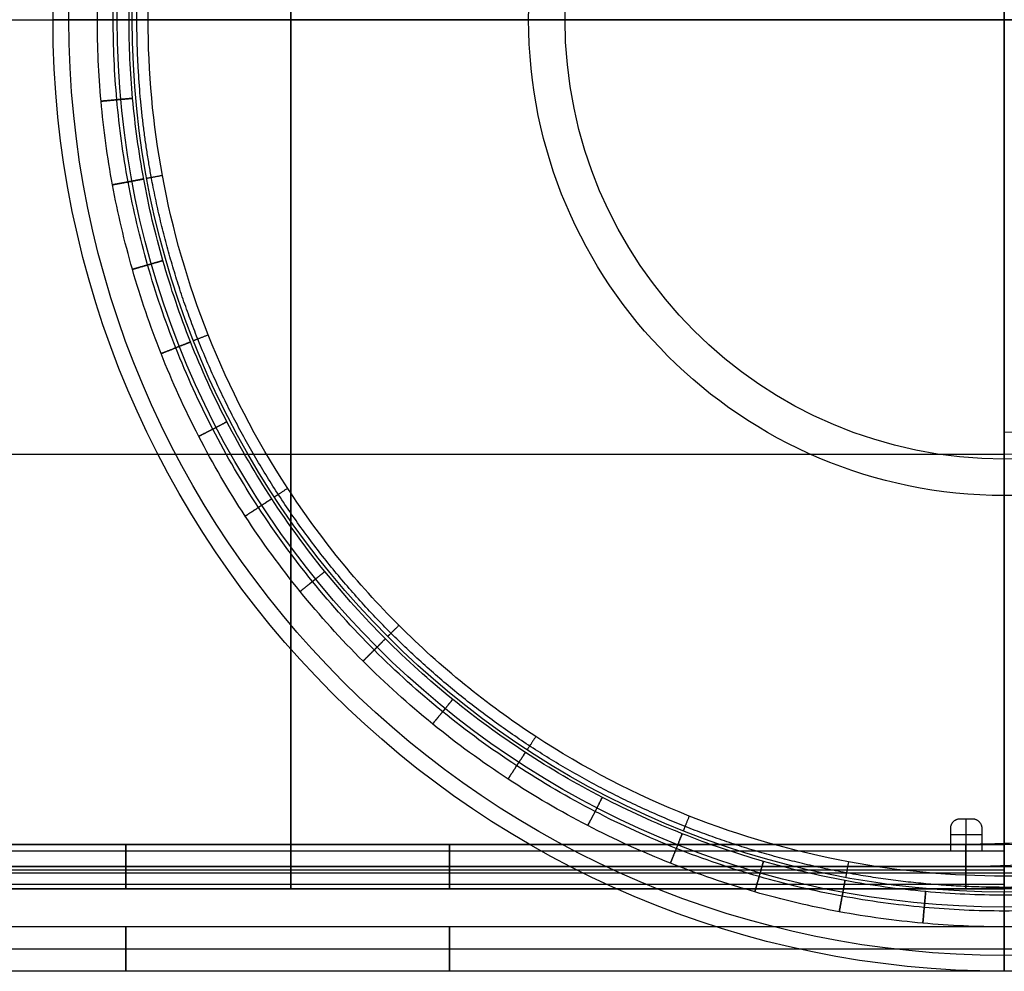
# Model space of a CAD drawing. Header units: millimetres. Extents: x -524 to 526, y -299 to 301.
# Tile 5 of 14: x -85 to 226, y -299 to 1. Entities that reach past the tile are written whole.
import ezdxf

# ---------------------------------------------------------------- set-up
doc = ezdxf.new("R2010")
doc.units = ezdxf.units.MM
doc.header["$MEASUREMENT"] = 0
for name, color, linetype, true_color in [('Marmor plate', 7, 'Continuous', 0x929292), ('Verde metal table', 7, 'Continuous', 0x4f624b), ('Wood top', 7, 'Continuous', 0x7f5080)]:
    doc.layers.add(name, color=color, linetype=linetype, true_color=true_color)

msp = doc.modelspace()

# ---------------------------------------------------------------- linework, layer by layer
at = {"layer": 'Marmor plate'}
for centre, radius in [((225.79, 1.35, 385.51), 300), ((225.79, 1.35, 384.51), 300), ((225.79, 1.35, 379.51), 295), ((225.79, 1.35, 379.51), 279.74), ((225.79, 1.35, 374.51), 275), ((225.79, 1.35, 375.51), 275), ((225.79, 1.35, 385.51), 150), ((225.79, 1.35, 369.51), 138.51)]:
    msp.add_circle(centre, radius, dxfattribs=at)
for points in [[(225.79, 1.35, 385.51), (225.79, 151.35, 385.51), (225.79, 301.35, 385.51)], [(225.79, 271.35, 369.51), (225.79, 138.29, 369.51), (225.79, 1.35, 369.51)], [(225.79, 1.35, 385.51), (75.79, 1.35, 385.51), (-74.21, 1.35, 385.51)], [(-44.21, 1.35, 369.51), (88.85, 1.35, 369.51), (225.79, 1.35, 369.51)], [(225.79, 1.35, 385.51), (375.79, 1.35, 385.51), (525.79, 1.35, 385.51)], [(225.79, 1.35, 385.51), (225.79, -148.65, 385.51), (225.79, -298.65, 385.51)], [(495.79, 1.35, 369.51), (362.73, 1.35, 369.51), (225.79, 1.35, 369.51)], [(225.79, -268.65, 369.51), (225.79, -135.59, 369.51), (225.79, 1.35, 369.51)]]:
    msp.add_open_spline(points, degree=2, dxfattribs=at)
for points, weights, degree, knots in [([(-47.75, 1.35, 370.98), (-47.75, -15.33, 370.98), (-44.6, -49.7, 370.98), (-29.94, -100.68, 370.98), (-4.54, -149.7, 370.98), (30.99, -193.44, 370.98), (74.73, -228.98, 370.98), (123.75, -254.37, 370.98), (174.73, -269.03, 370.98), (225.79, -273.71, 370.98), (276.84, -269.03, 370.98), (327.82, -254.37, 370.98), (376.84, -228.98, 370.98), (420.58, -193.44, 370.98), (456.12, -149.7, 370.98), (481.51, -100.68, 370.98), (496.17, -49.7, 370.98), (500.85, 1.35, 370.98), (496.17, 52.41, 370.98), (481.51, 103.39, 370.98), (456.12, 152.41, 370.98), (420.58, 196.15, 370.98), (376.84, 231.68, 370.98), (327.82, 257.08, 370.98), (276.84, 271.74, 370.98), (225.79, 276.42, 370.98), (174.73, 271.74, 370.98), (123.75, 257.08, 370.98), (74.73, 231.68, 370.98), (30.99, 196.15, 370.98), (-4.54, 152.41, 370.98), (-29.94, 103.39, 370.98), (-44.6, 52.41, 370.98), (-47.75, 18.04, 370.98), (-47.75, 1.35, 370.98)], [0.853553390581, 0.85355339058, 0.853553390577, 0.853553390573, 0.853553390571, 0.85355339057, 0.853553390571, 0.853553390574, 0.853553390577, 0.853553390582, 0.853553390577, 0.853553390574, 0.853553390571, 0.85355339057, 0.853553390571, 0.853553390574, 0.853553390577, 0.853553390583, 0.853553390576, 0.853553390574, 0.853553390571, 0.85355339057, 0.853553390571, 0.853553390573, 0.853553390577, 0.853553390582, 0.853553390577, 0.853553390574, 0.853553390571, 0.85355339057, 0.853553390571, 0.853553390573, 0.853553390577, 0.85355339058, 0.853553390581], 3, [0, 0, 0, 0, 49.405249, 101.778899, 156.337216, 212.05742, 267.777625, 322.335942, 374.709592, 424.114841, 473.52009, 525.89374, 580.452056, 636.172261, 691.892466, 746.450783, 798.824433, 848.229682, 897.63493, 950.008581, 1004.566897, 1060.287102, 1116.007307, 1170.565624, 1222.939274, 1272.344522, 1321.749771, 1374.123421, 1428.681738, 1484.401943, 1540.122148, 1594.680464, 1647.054114, 1696.459363, 1696.459363, 1696.459363, 1696.459363]), ([(-74.21, 1.35, 385.51), (-74.21, 1.35, 385.01), (-74.21, 1.35, 384.51), (-74.21, 1.35, 379.51), (-69.21, 1.35, 379.51), (-63.1, 1.35, 379.51), (-53.96, 1.35, 379.51), (-49.21, 1.35, 379.51), (-49.21, 1.35, 375.51), (-49.21, 1.35, 375), (-49.21, 1.35, 374.51)], [1, 1, 1, 0.707106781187, 1, 1, 1, 0.730211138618, 1, 1, 1], 2, [300, 300, 300, 301, 301, 308.853982, 308.853982, 318.853982, 318.853982, 324.884621, 324.884621, 326.176334, 326.176334, 326.176334]), ([(225.79, -298.65, 385.51), (225.79, -298.65, 385.01), (225.79, -298.65, 384.51), (225.79, -298.65, 379.51), (225.79, -293.65, 379.51), (225.79, -287.53, 379.51), (225.79, -278.39, 379.51), (225.79, -273.65, 379.51), (225.79, -273.65, 375.51), (225.79, -273.65, 375), (225.79, -273.65, 374.51)], [1, 1, 1, 0.707106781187, 1, 1, 1, 0.730211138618, 1, 1, 1], 2, [300, 300, 300, 301, 301, 308.853982, 308.853982, 318.853982, 318.853982, 324.884621, 324.884621, 326.176334, 326.176334, 326.176334])]:
    msp.add_rational_spline(points, weights, degree=degree, knots=knots, dxfattribs=at)
msp.add_open_spline([(-44.21, 1.35, 369.51), (-44.21, -15.11, 369.51), (-41.1, -49.04, 369.51), (-26.63, -99.36, 369.51), (-1.57, -147.75, 369.51), (33.51, -190.93, 369.51), (76.69, -226, 369.51), (125.07, -251.07, 369.51), (175.39, -265.53, 369.51), (225.79, -270.16, 369.51), (276.18, -265.53, 369.51), (326.5, -251.07, 369.51), (374.89, -226, 369.51), (418.07, -190.93, 369.51), (453.14, -147.75, 369.51), (478.21, -99.36, 369.51), (492.68, -49.04, 369.51), (497.3, 1.35, 369.51), (492.68, 51.75, 369.51), (478.21, 102.07, 369.51), (453.14, 150.46, 369.51), (418.07, 193.63, 369.51), (374.89, 228.71, 369.51), (326.5, 253.78, 369.51), (276.18, 268.24, 369.51), (225.79, 272.87, 369.51), (175.39, 268.24, 369.51), (125.07, 253.77, 369.51), (76.69, 228.71, 369.51), (33.51, 193.63, 369.51), (-1.57, 150.46, 369.51), (-26.63, 102.07, 369.51), (-41.1, 51.75, 369.51), (-44.21, 17.82, 369.51), (-44.21, 1.35, 369.51)], degree=3, knots=[0, 0, 0, 0, 49.405249, 101.778899, 156.337216, 212.05742, 267.777625, 322.335942, 374.709592, 424.114841, 473.52009, 525.89374, 580.452056, 636.172261, 691.892466, 746.450783, 798.824433, 848.229682, 897.63493, 950.008581, 1004.566897, 1060.287102, 1116.007307, 1170.565624, 1222.939274, 1272.344522, 1321.749771, 1374.123421, 1428.681738, 1484.401943, 1540.122148, 1594.680464, 1647.054114, 1696.459363, 1696.459363, 1696.459363, 1696.459363], dxfattribs=at)
for points, weights in [([(-44.21, 1.35, 369.51), (-49.21, 1.35, 369.51), (-49.21, 1.35, 374.51)], [1, 0.707106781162, 1]), ([(-39.71, -47.78, 369.51), (-44.62, -48.69, 369.51), (-44.62, -48.69, 374.51)], [1, 0.707106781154, 1]), ([(-25.26, -98.03, 369.51), (-29.9, -99.87, 369.51), (-29.9, -99.87, 374.51)], [1, 0.707106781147, 1]), ([(-0.2, -146.39, 369.51), (-4.39, -149.13, 369.51), (-4.39, -149.13, 374.51)], [1, 0.707106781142, 1]), ([(34.87, -189.57, 369.51), (31.33, -193.1, 369.51), (31.33, -193.1, 374.51)], [1, 0.70710678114, 1]), ([(78.04, -224.64, 369.51), (75.3, -228.82, 369.51), (75.3, -228.82, 374.51)], [1, 0.707106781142, 1]), ([(126.4, -249.69, 369.51), (124.56, -254.34, 369.51), (124.56, -254.34, 374.51)], [1, 0.707106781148, 1]), ([(176.66, -264.14, 369.51), (175.75, -269.06, 369.51), (175.75, -269.06, 374.51)], [1, 0.707106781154, 1])]:
    msp.add_rational_spline(points, weights, degree=2, dxfattribs=at)
at = {"layer": 'Verde metal table'}
for p, q in [((213.79, -260.65, 249.28), (213.79, -250.65, 249.28)), ((213.79, -260.65, 248.28), (213.79, -250.65, 248.28)), ((218.79, -255.65, 249.28), (208.79, -255.65, 249.28)), ((218.79, -255.65, 248.28), (208.79, -255.65, 248.28))]:
    msp.add_line(p, q, dxfattribs=at)
for points, knots in [([(225.79, 301.35, 372.28), (234.78, 301.35, 372.28), (253.08, 300.53, 372.28), (280.73, 296.73, 372.28), (308.7, 290.16, 372.28), (336.59, 280.67, 372.28), (363.95, 268.22, 372.28), (390.33, 252.83, 372.28), (415.25, 234.64, 372.28), (438.3, 213.87, 372.28), (459.07, 190.82, 372.28), (477.27, 165.9, 372.28), (492.65, 139.52, 372.28), (505.11, 112.16, 372.28), (514.59, 84.26, 372.28), (521.17, 56.3, 372.28), (524.96, 28.65, 372.28), (526.19, 1.35, 372.28), (524.96, -25.94, 372.28), (521.17, -53.59, 372.28), (514.59, -81.56, 372.28), (505.11, -109.44, 372.28), (492.65, -136.81, 372.28), (477.27, -163.19, 372.28), (459.07, -188.11, 372.28), (438.3, -211.16, 372.28), (415.26, -231.93, 372.28), (390.33, -250.12, 372.28), (363.95, -265.51, 372.28), (336.59, -277.96, 372.28), (308.7, -287.45, 372.28), (280.73, -294.02, 372.28), (253.08, -297.82, 372.28), (234.79, -298.65, 372.28), (225.79, -298.65, 372.28)], [0, 0, 0, 0, 26.362872, 53.613789, 81.674885, 110.448833, 139.819659, 169.654636, 199.807277, 230.121298, 260.43532, 290.587961, 320.422938, 349.793764, 378.567712, 406.628808, 433.879725, 460.242597, 486.605469, 513.856386, 541.917482, 570.69143, 600.062256, 629.897233, 660.049874, 690.363895, 720.677917, 750.830558, 780.665535, 810.036361, 838.810309, 866.871405, 894.122322, 920.485194, 920.485194, 920.485194, 920.485194]), ([(225.79, 294.35, 365.28), (234.57, 294.35, 365.28), (252.45, 293.55, 365.28), (279.45, 289.84, 365.28), (306.77, 283.42, 365.28), (334, 274.16, 365.28), (360.73, 261.99, 365.28), (386.49, 246.96, 365.28), (410.83, 229.2, 365.28), (433.34, 208.91, 365.28), (453.63, 186.4, 365.28), (471.4, 162.06, 365.28), (486.43, 136.29, 365.28), (498.59, 109.57, 365.28), (507.85, 82.33, 365.28), (514.27, 55.02, 365.28), (517.98, 28.01, 365.28), (519.18, 1.35, 365.28), (517.98, -25.31, 365.28), (514.28, -52.3, 365.28), (507.85, -79.62, 365.28), (498.59, -106.86, 365.28), (486.43, -133.58, 365.28), (471.4, -159.35, 365.28), (453.63, -183.69, 365.28), (433.34, -206.2, 365.28), (410.83, -226.49, 365.28), (386.49, -244.26, 365.28), (360.73, -259.29, 365.28), (334, -271.45, 365.28), (306.76, -280.71, 365.28), (279.45, -287.13, 365.28), (252.44, -290.84, 365.28), (234.58, -291.65, 365.28), (225.79, -291.65, 365.28)], [0, 0, 0, 0, 26.362872, 53.613789, 81.674885, 110.448833, 139.819659, 169.654636, 199.807277, 230.121298, 260.43532, 290.587961, 320.422938, 349.793764, 378.567712, 406.628808, 433.879725, 460.242597, 486.605469, 513.856386, 541.917482, 570.69143, 600.062256, 629.897233, 660.049874, 690.363895, 720.677917, 750.830558, 780.665535, 810.036361, 838.810309, 866.871405, 894.122322, 920.485194, 920.485194, 920.485194, 920.485194]), ([(225.79, 294.35, 379.28), (234.57, 294.35, 379.28), (252.45, 293.55, 379.28), (279.45, 289.84, 379.28), (306.77, 283.42, 379.28), (334, 274.16, 379.28), (360.73, 261.99, 379.28), (386.49, 246.96, 379.28), (410.83, 229.2, 379.28), (433.34, 208.91, 379.28), (453.63, 186.4, 379.28), (471.4, 162.06, 379.28), (486.43, 136.29, 379.28), (498.59, 109.57, 379.28), (507.85, 82.33, 379.28), (514.27, 55.02, 379.28), (517.98, 28.01, 379.28), (519.18, 1.35, 379.28), (517.98, -25.31, 379.28), (514.28, -52.3, 379.28), (507.85, -79.62, 379.28), (498.59, -106.86, 379.28), (486.43, -133.58, 379.28), (471.4, -159.35, 379.28), (453.63, -183.69, 379.28), (433.34, -206.2, 379.28), (410.83, -226.49, 379.28), (386.49, -244.26, 379.28), (360.73, -259.29, 379.28), (334, -271.45, 379.28), (306.76, -280.71, 379.28), (279.45, -287.13, 379.28), (252.44, -290.84, 379.28), (234.58, -291.65, 379.28), (225.79, -291.65, 379.28)], [0, 0, 0, 0, 26.362872, 53.613789, 81.674885, 110.448833, 139.819659, 169.654636, 199.807277, 230.121298, 260.43532, 290.587961, 320.422938, 349.793764, 378.567712, 406.628808, 433.879725, 460.242597, 486.605469, 513.856386, 541.917482, 570.69143, 600.062256, 629.897233, 660.049874, 690.363895, 720.677917, 750.830558, 780.665535, 810.036361, 838.810309, 866.871405, 894.122322, 920.485194, 920.485194, 920.485194, 920.485194]), ([(511.79, 1.35, 374.28), (511.79, 5.64, 374.28), (511.59, 14.22, 374.28), (510.42, 31.63, 374.28), (507.38, 53.73, 374.28), (501.11, 80.4, 374.28), (492.07, 106.98, 374.28), (480.2, 133.07, 374.28), (465.53, 158.21, 374.28), (448.18, 181.98, 374.28), (428.38, 203.95, 374.28), (406.41, 223.75, 374.28), (382.65, 241.1, 374.28), (357.5, 255.77, 374.28), (331.42, 267.64, 374.28), (304.83, 276.68, 374.28), (278.17, 282.95, 374.28), (251.81, 286.57, 374.28), (225.79, 287.74, 374.28), (199.77, 286.57, 374.28), (173.41, 282.95, 374.28), (146.74, 276.68, 374.28), (120.16, 267.64, 374.28), (94.07, 255.77, 374.28), (68.93, 241.1, 374.28), (45.16, 223.75, 374.28), (23.2, 203.95, 374.28), (3.39, 181.98, 374.28), (-13.95, 158.22, 374.28), (-28.62, 133.07, 374.28), (-40.5, 106.98, 374.28), (-49.54, 80.4, 374.28), (-55.81, 53.73, 374.28), (-59.43, 27.37, 374.28), (-60.6, 1.35, 374.28), (-59.43, -24.67, 374.28), (-55.81, -51.02, 374.28), (-49.54, -77.69, 374.28), (-40.5, -104.27, 374.28), (-28.63, -130.36, 374.28), (-13.96, -155.51, 374.28), (3.39, -179.27, 374.28), (23.19, -201.24, 374.28), (45.16, -221.05, 374.28), (68.92, -238.39, 374.28), (94.07, -253.06, 374.28), (120.16, -264.93, 374.28), (146.74, -273.97, 374.28), (173.41, -280.24, 374.28), (199.77, -283.86, 374.28), (225.79, -285.03, 374.28), (251.81, -283.86, 374.28), (278.16, -280.24, 374.28), (304.83, -273.97, 374.28), (331.41, -264.93, 374.28), (357.5, -253.06, 374.28), (382.65, -238.39, 374.28), (406.42, -221.04, 374.28), (428.38, -201.24, 374.28), (448.19, -179.27, 374.28), (465.53, -155.51, 374.28), (480.2, -130.36, 374.28), (492.07, -104.28, 374.28), (501.11, -77.69, 374.28), (507.38, -51.03, 374.28), (510.42, -28.92, 374.28), (511.59, -11.51, 374.28), (511.79, -2.93, 374.28), (511.79, 1.35, 374.28)], [0, 0, 0, 0, 12.641582, 25.283164, 51.418003, 78.329838, 105.925331, 134.093257, 162.706324, 191.624044, 220.696535, 249.769027, 278.686747, 307.299814, 335.467739, 363.063232, 389.975068, 416.109907, 441.393071, 466.676235, 492.811073, 519.722909, 547.318402, 575.486327, 604.099394, 633.017115, 662.089606, 691.162097, 720.079818, 748.692885, 776.86081, 804.456303, 831.368139, 857.502978, 882.786142, 908.069306, 934.204144, 961.11598, 988.711473, 1016.879398, 1045.492465, 1074.410186, 1103.482677, 1132.555168, 1161.472889, 1190.085956, 1218.253881, 1245.849374, 1272.76121, 1298.896049, 1324.179213, 1349.462376, 1375.597215, 1402.509051, 1430.104544, 1458.272469, 1486.885536, 1515.803257, 1544.875748, 1573.948239, 1602.86596, 1631.479027, 1659.646952, 1687.242445, 1714.154281, 1740.289119, 1752.930701, 1765.572283, 1765.572283, 1765.572283, 1765.572283]), ([(225.79, 287.35, 372.28), (234.36, 287.35, 372.28), (251.81, 286.57, 372.28), (278.16, 282.95, 372.28), (304.83, 276.68, 372.28), (331.42, 267.64, 372.28), (357.5, 255.77, 372.28), (382.65, 241.1, 372.28), (406.41, 223.75, 372.28), (428.38, 203.95, 372.28), (448.19, 181.98, 372.28), (465.53, 158.22, 372.28), (480.2, 133.07, 372.28), (492.07, 106.98, 372.28), (501.12, 80.39, 372.28), (507.38, 53.73, 372.28), (511, 27.37, 372.28), (512.17, 1.35, 372.28), (511, -24.67, 372.28), (507.38, -51.02, 372.28), (501.11, -77.69, 372.28), (492.07, -104.27, 372.28), (480.2, -130.36, 372.28), (465.53, -155.51, 372.28), (448.19, -179.27, 372.28), (428.38, -201.24, 372.28), (406.41, -221.04, 372.28), (382.65, -238.39, 372.28), (357.5, -253.06, 372.28), (331.42, -264.93, 372.28), (304.83, -273.97, 372.28), (278.17, -280.24, 372.28), (251.81, -283.86, 372.28), (234.37, -284.65, 372.28), (225.79, -284.65, 372.28)], [0, 0, 0, 0, 26.362872, 53.613789, 81.674885, 110.448833, 139.819659, 169.654636, 199.807277, 230.121298, 260.43532, 290.587961, 320.422938, 349.793764, 378.567712, 406.628808, 433.879725, 460.242597, 486.605469, 513.856386, 541.917482, 570.69143, 600.062256, 629.897233, 660.049874, 690.363895, 720.677917, 750.830558, 780.665535, 810.036361, 838.810309, 866.871405, 894.122322, 920.485194, 920.485194, 920.485194, 920.485194]), ([(506.79, 1.35, 379.28), (506.79, 5.57, 379.28), (506.6, 13.99, 379.28), (505.44, 31.1, 379.28), (502.46, 52.81, 379.28), (496.3, 79.02, 379.28), (487.42, 105.13, 379.28), (475.75, 130.77, 379.28), (461.34, 155.47, 379.28), (444.3, 178.83, 379.28), (424.84, 200.4, 379.28), (403.25, 219.87, 379.28), (379.91, 236.9, 379.28), (355.2, 251.32, 379.28), (329.57, 262.98, 379.28), (303.45, 271.87, 379.28), (277.25, 278.03, 379.28), (251.35, 281.58, 379.28), (225.79, 282.73, 379.28), (200.22, 281.58, 379.28), (174.33, 278.03, 379.28), (148.13, 271.87, 379.28), (122.01, 262.98, 379.28), (96.37, 251.32, 379.28), (71.67, 236.91, 379.28), (48.32, 219.86, 379.28), (26.74, 200.41, 379.28), (7.28, 178.82, 379.28), (-9.76, 155.47, 379.28), (-24.18, 130.77, 379.28), (-35.84, 105.14, 379.28), (-44.73, 79.02, 379.28), (-50.88, 52.82, 379.28), (-54.44, 26.92, 379.28), (-55.59, 1.35, 379.28), (-54.44, -24.21, 379.28), (-50.89, -50.11, 379.28), (-44.73, -76.31, 379.28), (-35.84, -102.43, 379.28), (-24.18, -128.06, 379.28), (-9.77, -152.76, 379.28), (7.28, -176.12, 379.28), (26.73, -197.7, 379.28), (48.32, -217.16, 379.28), (71.67, -234.2, 379.28), (96.37, -248.61, 379.28), (122, -260.27, 379.28), (148.13, -269.16, 379.28), (174.32, -275.32, 379.28), (200.22, -278.87, 379.28), (225.79, -280.03, 379.28), (251.35, -278.87, 379.28), (277.25, -275.32, 379.28), (303.45, -269.16, 379.28), (329.57, -260.28, 379.28), (355.2, -248.61, 379.28), (379.91, -234.2, 379.28), (403.26, -217.15, 379.28), (424.84, -197.7, 379.28), (444.3, -176.11, 379.28), (461.34, -152.77, 379.28), (475.75, -128.06, 379.28), (487.42, -102.43, 379.28), (496.3, -76.31, 379.28), (502.46, -50.11, 379.28), (505.44, -28.39, 379.28), (506.6, -11.29, 379.28), (506.79, -2.86, 379.28), (506.79, 1.35, 379.28)], [0, 0, 0, 0, 12.641582, 25.283164, 51.418003, 78.329838, 105.925331, 134.093257, 162.706324, 191.624044, 220.696535, 249.769027, 278.686747, 307.299814, 335.467739, 363.063232, 389.975068, 416.109907, 441.393071, 466.676235, 492.811073, 519.722909, 547.318402, 575.486327, 604.099394, 633.017115, 662.089606, 691.162097, 720.079818, 748.692885, 776.86081, 804.456303, 831.368139, 857.502978, 882.786142, 908.069306, 934.204144, 961.11598, 988.711473, 1016.879398, 1045.492465, 1074.410186, 1103.482677, 1132.555168, 1161.472889, 1190.085956, 1218.253881, 1245.849374, 1272.76121, 1298.896049, 1324.179213, 1349.462376, 1375.597215, 1402.509051, 1430.104544, 1458.272469, 1486.885536, 1515.803257, 1544.875748, 1573.948239, 1602.86596, 1631.479027, 1659.646952, 1687.242445, 1714.154281, 1740.289119, 1752.930701, 1765.572283, 1765.572283, 1765.572283, 1765.572283]), ([(506.79, 1.35, 369.28), (506.79, 5.57, 369.28), (506.6, 13.99, 369.28), (505.44, 31.1, 369.28), (502.46, 52.81, 369.28), (496.3, 79.02, 369.28), (487.42, 105.13, 369.28), (475.75, 130.77, 369.28), (461.34, 155.47, 369.28), (444.3, 178.83, 369.28), (424.84, 200.4, 369.28), (403.25, 219.87, 369.28), (379.91, 236.9, 369.28), (355.2, 251.32, 369.28), (329.57, 262.98, 369.28), (303.45, 271.87, 369.28), (277.25, 278.03, 369.28), (251.35, 281.58, 369.28), (225.79, 282.73, 369.28), (200.22, 281.58, 369.28), (174.33, 278.03, 369.28), (148.13, 271.87, 369.28), (122.01, 262.98, 369.28), (96.37, 251.32, 369.28), (71.67, 236.91, 369.28), (48.32, 219.86, 369.28), (26.74, 200.41, 369.28), (7.28, 178.82, 369.28), (-9.76, 155.47, 369.28), (-24.18, 130.77, 369.28), (-35.84, 105.14, 369.28), (-44.73, 79.02, 369.28), (-50.88, 52.82, 369.28), (-54.44, 26.92, 369.28), (-55.59, 1.35, 369.28), (-54.44, -24.21, 369.28), (-50.89, -50.11, 369.28), (-44.73, -76.31, 369.28), (-35.84, -102.43, 369.28), (-24.18, -128.06, 369.28), (-9.77, -152.76, 369.28), (7.28, -176.12, 369.28), (26.73, -197.7, 369.28), (48.32, -217.16, 369.28), (71.67, -234.2, 369.28), (96.37, -248.61, 369.28), (122, -260.27, 369.28), (148.13, -269.16, 369.28), (174.32, -275.32, 369.28), (200.22, -278.87, 369.28), (225.79, -280.03, 369.28), (251.35, -278.87, 369.28), (277.25, -275.32, 369.28), (303.45, -269.16, 369.28), (329.57, -260.28, 369.28), (355.2, -248.61, 369.28), (379.91, -234.2, 369.28), (403.26, -217.15, 369.28), (424.84, -197.7, 369.28), (444.3, -176.11, 369.28), (461.34, -152.77, 369.28), (475.75, -128.06, 369.28), (487.42, -102.43, 369.28), (496.3, -76.31, 369.28), (502.46, -50.11, 369.28), (505.44, -28.39, 369.28), (506.6, -11.29, 369.28), (506.79, -2.86, 369.28), (506.79, 1.35, 369.28)], [0, 0, 0, 0, 12.641582, 25.283164, 51.418003, 78.329838, 105.925331, 134.093257, 162.706324, 191.624044, 220.696535, 249.769027, 278.686747, 307.299814, 335.467739, 363.063232, 389.975068, 416.109907, 441.393071, 466.676235, 492.811073, 519.722909, 547.318402, 575.486327, 604.099394, 633.017115, 662.089606, 691.162097, 720.079818, 748.692885, 776.86081, 804.456303, 831.368139, 857.502978, 882.786142, 908.069306, 934.204144, 961.11598, 988.711473, 1016.879398, 1045.492465, 1074.410186, 1103.482677, 1132.555168, 1161.472889, 1190.085956, 1218.253881, 1245.849374, 1272.76121, 1298.896049, 1324.179213, 1349.462376, 1375.597215, 1402.509051, 1430.104544, 1458.272469, 1486.885536, 1515.803257, 1544.875748, 1573.948239, 1602.86596, 1631.479027, 1659.646952, 1687.242445, 1714.154281, 1740.289119, 1752.930701, 1765.572283, 1765.572283, 1765.572283, 1765.572283]), ([(501.79, 1.35, 374.28), (501.79, 5.49, 374.28), (501.6, 13.77, 374.28), (500.47, 30.57, 374.28), (497.54, 51.9, 374.28), (491.49, 77.63, 374.28), (482.76, 103.29, 374.28), (471.3, 128.46, 374.28), (457.15, 152.73, 374.28), (440.41, 175.67, 374.28), (421.3, 196.86, 374.28), (400.1, 215.98, 374.28), (377.17, 232.71, 374.28), (352.9, 246.87, 374.28), (327.72, 258.33, 374.28), (302.07, 267.05, 374.28), (276.34, 273.1, 374.28), (250.9, 276.6, 374.28), (225.79, 277.73, 374.28), (200.68, 276.6, 374.28), (175.24, 273.1, 374.28), (149.51, 267.05, 374.28), (123.85, 258.33, 374.28), (98.68, 246.87, 374.28), (74.41, 232.72, 374.28), (51.47, 215.97, 374.28), (30.28, 196.87, 374.28), (11.16, 175.66, 374.28), (-5.57, 152.73, 374.28), (-19.73, 128.47, 374.28), (-31.19, 103.29, 374.28), (-39.91, 77.63, 374.28), (-45.96, 51.9, 374.28), (-49.45, 26.47, 374.28), (-50.59, 1.35, 374.28), (-49.45, -23.76, 374.28), (-45.96, -49.19, 374.28), (-39.91, -74.93, 374.28), (-31.19, -100.58, 374.28), (-19.73, -125.76, 374.28), (-5.57, -150.02, 374.28), (11.17, -172.96, 374.28), (30.28, -194.15, 374.28), (51.48, -213.27, 374.28), (74.41, -230, 374.28), (98.68, -244.16, 374.28), (123.85, -255.62, 374.28), (149.51, -264.35, 374.28), (175.24, -270.39, 374.28), (200.68, -273.89, 374.28), (225.79, -275.02, 374.28), (250.9, -273.89, 374.28), (276.33, -270.4, 374.28), (302.07, -264.35, 374.28), (327.72, -255.62, 374.28), (352.9, -244.16, 374.28), (377.16, -230.01, 374.28), (400.1, -213.27, 374.28), (421.29, -194.16, 374.28), (440.41, -172.95, 374.28), (457.15, -150.02, 374.28), (471.3, -125.76, 374.28), (482.76, -100.58, 374.28), (491.49, -74.92, 374.28), (497.54, -49.19, 374.28), (500.47, -27.86, 374.28), (501.6, -11.06, 374.28), (501.79, -2.78, 374.28), (501.79, 1.35, 374.28)], [0, 0, 0, 0, 12.641582, 25.283164, 51.418003, 78.329838, 105.925331, 134.093257, 162.706324, 191.624044, 220.696535, 249.769027, 278.686747, 307.299814, 335.467739, 363.063232, 389.975068, 416.109907, 441.393071, 466.676235, 492.811073, 519.722909, 547.318402, 575.486327, 604.099394, 633.017115, 662.089606, 691.162097, 720.079818, 748.692885, 776.86081, 804.456303, 831.368139, 857.502978, 882.786142, 908.069306, 934.204144, 961.11598, 988.711473, 1016.879398, 1045.492465, 1074.410186, 1103.482677, 1132.555168, 1161.472889, 1190.085956, 1218.253881, 1245.849374, 1272.76121, 1298.896049, 1324.179213, 1349.462376, 1375.597215, 1402.509051, 1430.104544, 1458.272469, 1486.885536, 1515.803257, 1544.875748, 1573.948239, 1602.86596, 1631.479027, 1659.646952, 1687.242445, 1714.154281, 1740.289119, 1752.930701, 1765.572283, 1765.572283, 1765.572283, 1765.572283]), ([(213.63, 268.35, 245.28), (222, 268.35, 245.28), (239.02, 267.62, 245.28), (264.74, 264.25, 245.28), (290.75, 258.4, 245.28), (316.69, 249.96, 245.28), (342.15, 238.89, 245.28), (366.69, 225.2, 245.28), (389.88, 209.02, 245.28), (411.33, 190.53, 245.28), (430.67, 170.03, 245.28), (447.6, 147.84, 245.28), (461.93, 124.36, 245.28), (473.53, 100, 245.28), (482.36, 75.18, 245.28), (488.48, 50.27, 245.28), (492.02, 25.66, 245.28), (493.16, 1.35, 245.28), (492.02, -22.95, 245.28), (488.48, -47.56, 245.28), (482.36, -72.47, 245.28), (473.53, -97.3, 245.28), (461.93, -121.65, 245.28), (447.6, -145.14, 245.28), (430.67, -167.32, 245.28), (411.33, -187.83, 245.28), (389.88, -206.31, 245.28), (366.69, -222.49, 245.28), (342.15, -236.18, 245.28), (316.69, -247.25, 245.28), (290.75, -255.69, 245.28), (264.74, -261.54, 245.28), (239.02, -264.91, 245.28), (222, -265.65, 245.28), (213.63, -265.65, 245.28)], [0, 0, 0, 0, 25.114701, 51.056524, 77.732547, 105.024241, 132.800838, 160.917173, 189.216202, 217.541107, 245.736042, 273.654599, 301.163498, 328.140368, 354.489575, 380.122371, 404.978478, 429.004494, 453.031171, 477.885695, 503.520873, 529.867851, 556.845392, 584.353588, 612.271894, 640.467149, 668.791725, 697.091, 725.208049, 752.983953, 780.277955, 806.951508, 832.894953, 858.008984, 858.008984, 858.008984, 858.008984]), ([(213.63, 261.35, 252.28), (221.8, 261.35, 252.28), (238.41, 260.64, 252.28), (263.51, 257.34, 252.28), (288.9, 251.64, 252.28), (314.21, 243.41, 252.28), (339.04, 232.6, 252.28), (362.97, 219.25, 252.28), (385.58, 203.48, 252.28), (406.48, 185.46, 252.28), (425.32, 165.49, 252.28), (441.82, 143.88, 252.28), (455.77, 121.02, 252.28), (467.05, 97.32, 252.28), (475.65, 73.16, 252.28), (481.6, 48.93, 252.28), (485.04, 24.99, 252.28), (486.15, 1.35, 252.28), (485.04, -22.28, 252.28), (481.6, -46.22, 252.28), (475.65, -70.45, 252.28), (467.05, -94.61, 252.28), (455.77, -118.31, 252.28), (441.82, -141.17, 252.28), (425.32, -162.78, 252.28), (406.48, -182.76, 252.28), (385.59, -200.77, 252.28), (362.97, -216.55, 252.28), (339.04, -229.89, 252.28), (314.21, -240.7, 252.28), (288.9, -248.93, 252.28), (263.51, -254.64, 252.28), (238.41, -257.93, 252.28), (221.8, -258.65, 252.28), (213.63, -258.65, 252.28)], [0, 0, 0, 0, 25.114701, 51.056524, 77.732547, 105.024241, 132.800838, 160.917173, 189.216202, 217.541107, 245.736042, 273.654599, 301.163498, 328.140368, 354.489575, 380.122371, 404.978478, 429.004494, 453.031171, 477.885695, 503.520873, 529.867851, 556.845392, 584.353588, 612.271894, 640.467149, 668.791725, 697.091, 725.208049, 752.983953, 780.277955, 806.951508, 832.894953, 858.008984, 858.008984, 858.008984, 858.008984]), ([(328.29, -242.08, 259.28), (324.36, -243.78, 259.28), (311.95, -248.8, 259.28), (290.75, -255.69, 259.28), (264.74, -261.54, 259.28), (239.02, -264.91, 259.28), (222, -265.65, 259.28), (213.63, -265.65, 259.28)], [740.13846, 740.13846, 740.13846, 740.13846, 752.983953, 780.277955, 806.951508, 832.894953, 858.008984, 858.008984, 858.008984, 858.008984]), ([(324.65, -251.19, 252.28), (322.73, -251.96, 252.28), (312.12, -256.11, 252.28), (292.61, -262.45, 252.28), (265.96, -268.44, 252.28), (239.63, -271.9, 252.28), (222.2, -272.65, 252.28), (213.63, -272.65, 252.28)], [746.925555, 746.925555, 746.925555, 746.925555, 752.983953, 780.277955, 806.951508, 832.894953, 858.008984, 858.008984, 858.008984, 858.008984]), ([(-51.21, -265.65, 259.28), (-51.21, -267.5, 259.28), (-51.21, -269.28, 258.54), (-51.21, -271.91, 255.91), (-51.21, -272.65, 254.13), (-51.21, -272.65, 252.28), (-51.21, -272.65, 250.42), (-51.21, -271.91, 248.64), (-51.21, -269.28, 246.02), (-51.21, -267.5, 245.28), (-51.21, -265.65, 245.28), (-51.21, -263.79, 245.28), (-51.21, -262.01, 246.02), (-51.21, -259.38, 248.64), (-51.21, -258.65, 250.42), (-51.21, -258.65, 252.28), (-51.21, -258.65, 254.13), (-51.21, -259.38, 255.91), (-51.21, -262.01, 258.54), (-51.21, -263.79, 259.28), (-51.21, -265.65, 259.28)], [0, 0, 0, 0, 5.640205, 5.640205, 11.28041, 11.28041, 11.28041, 16.920616, 16.920616, 22.560822, 22.560822, 22.560822, 28.201028, 28.201028, 33.841234, 33.841234, 33.841234, 39.48144, 39.48144, 45.121646, 45.121646, 45.121646, 45.121646]), ([(-51.21, -265.65, 259.28), (-51.21, -264.73, 259.28), (-51.21, -263.82, 259.1), (-51.21, -262.12, 258.39), (-51.21, -261.35, 257.88), (-51.21, -260.05, 256.58), (-51.21, -259.53, 255.81), (-51.21, -258.83, 254.11), (-51.21, -258.65, 253.2), (-51.21, -258.65, 252.28), (-51.21, -258.65, 251.36), (-51.21, -258.83, 250.45), (-51.21, -259.53, 248.75), (-51.21, -260.05, 247.98), (-51.21, -261.35, 246.68), (-51.21, -262.12, 246.16), (-51.21, -263.82, 245.46), (-51.21, -264.73, 245.28), (-51.21, -265.65, 245.28), (-51.21, -266.57, 245.28), (-51.21, -267.48, 245.46), (-51.21, -269.17, 246.16), (-51.21, -269.95, 246.68), (-51.21, -271.25, 247.98), (-51.21, -271.76, 248.75), (-51.21, -272.46, 250.45), (-51.21, -272.65, 251.36), (-51.21, -272.65, 252.28), (-51.21, -272.65, 253.2), (-51.21, -272.46, 254.11), (-51.21, -271.76, 255.81), (-51.21, -271.25, 256.58), (-51.21, -269.95, 257.88), (-51.21, -269.17, 258.39), (-51.21, -267.48, 259.1), (-51.21, -266.57, 259.28), (-51.21, -265.65, 259.28)], [0, 0, 0, 0, 2.766591, 2.766591, 5.533182, 5.533182, 8.299773, 8.299773, 11.066364, 11.066364, 11.066364, 13.832954, 13.832954, 16.599545, 16.599545, 19.366136, 19.366136, 22.132727, 22.132727, 22.132727, 24.899318, 24.899318, 27.665909, 27.665909, 30.4325, 30.4325, 33.199091, 33.199091, 33.199091, 35.965682, 35.965682, 38.732272, 38.732272, 41.498863, 41.498863, 44.265454, 44.265454, 44.265454, 44.265454])]:
    msp.add_open_spline(points, degree=3, knots=knots, dxfattribs=at)
for points, weights, knots in [([(-54.08, -23.89, 379.28), (-49.1, -23.44, 379.28), (-49.1, -23.44, 374.28), (-49.1, -23.44, 369.28), (-54.08, -23.89, 369.28), (-59.06, -24.34, 369.28), (-59.06, -24.34, 374.28), (-59.06, -24.34, 379.28), (-54.08, -23.89, 379.28)], [1, 0.707106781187, 1, 0.707106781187, 1, 0.707106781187, 1, 0.707106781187, 1], [0, 0, 0, 7.853982, 7.853982, 15.707963, 15.707963, 23.561945, 23.561945, 31.415927, 31.415927, 31.415927]), ([(-50.52, -49.78, 379.28), (-45.61, -48.87, 379.28), (-45.61, -48.87, 374.28), (-45.61, -48.87, 369.28), (-50.52, -49.78, 369.28), (-55.44, -50.69, 369.28), (-55.44, -50.69, 374.28), (-55.44, -50.69, 379.28), (-50.52, -49.78, 379.28)], [1, 0.707106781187, 1, 0.707106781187, 1, 0.707106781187, 1, 0.707106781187, 1], [0, 0, 0, 7.853982, 7.853982, 15.707963, 15.707963, 23.561945, 23.561945, 31.415927, 31.415927, 31.415927]), ([(-44.37, -75.97, 379.28), (-39.56, -74.59, 379.28), (-39.56, -74.59, 374.28), (-39.56, -74.59, 369.28), (-44.37, -75.97, 369.28), (-49.17, -77.34, 369.28), (-49.17, -77.34, 374.28), (-49.17, -77.34, 379.28), (-44.37, -75.97, 379.28)], [1, 0.707106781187, 1, 0.707106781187, 1, 0.707106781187, 1, 0.707106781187, 1], [0, 0, 0, 7.853982, 7.853982, 15.707963, 15.707963, 23.561945, 23.561945, 31.415927, 31.415927, 31.415927]), ([(-35.48, -102.08, 379.28), (-30.83, -100.24, 379.28), (-30.83, -100.24, 374.28), (-30.83, -100.24, 369.28), (-35.48, -102.08, 369.28), (-40.13, -103.92, 369.28), (-40.13, -103.92, 374.28), (-40.13, -103.92, 379.28), (-35.48, -102.08, 379.28)], [1, 0.707106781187, 1, 0.707106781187, 1, 0.707106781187, 1, 0.707106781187, 1], [0, 0, 0, 7.853982, 7.853982, 15.707963, 15.707963, 23.561945, 23.561945, 31.415927, 31.415927, 31.415927]), ([(-23.82, -127.71, 379.28), (-19.38, -125.41, 379.28), (-19.38, -125.41, 374.28), (-19.38, -125.41, 369.28), (-23.82, -127.71, 369.28), (-28.26, -130, 369.28), (-28.26, -130, 374.28), (-28.26, -130, 379.28), (-23.82, -127.71, 379.28)], [1, 0.707106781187, 1, 0.707106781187, 1, 0.707106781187, 1, 0.707106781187, 1], [0, 0, 0, 7.853982, 7.853982, 15.707963, 15.707963, 23.561945, 23.561945, 31.415927, 31.415927, 31.415927]), ([(-9.41, -152.41, 379.28), (-5.22, -149.67, 379.28), (-5.22, -149.67, 374.28), (-5.22, -149.67, 369.28), (-9.41, -152.41, 369.28), (-13.59, -155.15, 369.28), (-13.59, -155.15, 374.28), (-13.59, -155.15, 379.28), (-9.41, -152.41, 379.28)], [1, 0.707106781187, 1, 0.707106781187, 1, 0.707106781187, 1, 0.707106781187, 1], [0, 0, 0, 7.853982, 7.853982, 15.707963, 15.707963, 23.561945, 23.561945, 31.415927, 31.415927, 31.415927]), ([(7.63, -175.76, 379.28), (11.51, -172.61, 379.28), (11.51, -172.61, 374.28), (11.51, -172.61, 369.28), (7.63, -175.76, 369.28), (3.75, -178.91, 369.28), (3.75, -178.91, 374.28), (3.75, -178.91, 379.28), (7.63, -175.76, 379.28)], [1, 0.707106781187, 1, 0.707106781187, 1, 0.707106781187, 1, 0.707106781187, 1], [0, 0, 0, 7.853982, 7.853982, 15.707963, 15.707963, 23.561945, 23.561945, 31.415927, 31.415927, 31.415927]), ([(27.09, -197.34, 379.28), (30.63, -193.81, 379.28), (30.63, -193.81, 374.28), (30.63, -193.81, 369.28), (27.09, -197.34, 369.28), (23.55, -200.88, 369.28), (23.55, -200.88, 374.28), (23.55, -200.88, 379.28), (27.09, -197.34, 379.28)], [1, 0.707106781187, 1, 0.707106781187, 1, 0.707106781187, 1, 0.707106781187, 1], [0, 0, 0, 7.853982, 7.853982, 15.707963, 15.707963, 23.561945, 23.561945, 31.415927, 31.415927, 31.415927]), ([(48.67, -216.8, 379.28), (51.83, -212.92, 379.28), (51.83, -212.92, 374.28), (51.83, -212.92, 369.28), (48.67, -216.8, 369.28), (45.52, -220.68, 369.28), (45.52, -220.68, 374.28), (45.52, -220.68, 379.28), (48.67, -216.8, 379.28)], [1, 0.707106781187, 1, 0.707106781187, 1, 0.707106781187, 1, 0.707106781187, 1], [0, 0, 0, 7.853982, 7.853982, 15.707963, 15.707963, 23.561945, 23.561945, 31.415927, 31.415927, 31.415927]), ([(72.02, -233.84, 379.28), (74.76, -229.66, 379.28), (74.76, -229.66, 374.28), (74.76, -229.66, 369.28), (72.02, -233.84, 369.28), (69.29, -238.03, 369.28), (69.29, -238.03, 374.28), (69.29, -238.03, 379.28), (72.02, -233.84, 379.28)], [1, 0.707106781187, 1, 0.707106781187, 1, 0.707106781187, 1, 0.707106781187, 1], [0, 0, 0, 7.853982, 7.853982, 15.707963, 15.707963, 23.561945, 23.561945, 31.415927, 31.415927, 31.415927]), ([(96.72, -248.25, 379.28), (99.02, -243.81, 379.28), (99.02, -243.81, 374.28), (99.02, -243.81, 369.28), (96.72, -248.25, 369.28), (94.43, -252.69, 369.28), (94.43, -252.69, 374.28), (94.43, -252.69, 379.28), (96.72, -248.25, 379.28)], [1, 0.707106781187, 1, 0.707106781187, 1, 0.707106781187, 1, 0.707106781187, 1], [0, 0, 0, 7.853982, 7.853982, 15.707963, 15.707963, 23.561945, 23.561945, 31.415927, 31.415927, 31.415927]), ([(122.35, -259.92, 379.28), (124.19, -255.27, 379.28), (124.19, -255.27, 374.28), (124.19, -255.27, 369.28), (122.35, -259.92, 369.28), (120.51, -264.56, 369.28), (120.51, -264.56, 374.28), (120.51, -264.56, 379.28), (122.35, -259.92, 379.28)], [1, 0.707106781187, 1, 0.707106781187, 1, 0.707106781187, 1, 0.707106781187, 1], [0, 0, 0, 7.853982, 7.853982, 15.707963, 15.707963, 23.561945, 23.561945, 31.415927, 31.415927, 31.415927]), ([(50.79, -265.65, 259.28), (50.79, -272.65, 259.28), (50.79, -272.65, 252.28), (50.79, -272.65, 245.28), (50.79, -265.65, 245.28), (50.79, -258.65, 245.28), (50.79, -258.65, 252.28), (50.79, -258.65, 259.28), (50.79, -265.65, 259.28)], [1, 0.707106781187, 1, 0.707106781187, 1, 0.707106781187, 1, 0.707106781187, 1], [0, 0, 0, 10.995574, 10.995574, 21.991149, 21.991149, 32.986723, 32.986723, 43.982297, 43.982297, 43.982297]), ([(213.63, -265.65, 259.28), (213.63, -272.65, 259.28), (213.63, -272.65, 252.28), (213.63, -272.65, 245.28), (213.63, -265.65, 245.28), (213.63, -258.65, 245.28), (213.63, -258.65, 252.28), (213.63, -258.65, 259.28), (213.63, -265.65, 259.28)], [1, 0.707106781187, 1, 0.707106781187, 1, 0.707106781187, 1, 0.707106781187, 1], [0, 0, 0, 10.995574, 10.995574, 21.991149, 21.991149, 32.986723, 32.986723, 43.982297, 43.982297, 43.982297]), ([(148.47, -268.8, 379.28), (149.84, -263.99, 379.28), (149.84, -263.99, 374.28), (149.84, -263.99, 369.28), (148.47, -268.8, 369.28), (147.09, -273.61, 369.28), (147.09, -273.61, 374.28), (147.09, -273.61, 379.28), (148.47, -268.8, 379.28)], [1, 0.707106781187, 1, 0.707106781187, 1, 0.707106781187, 1, 0.707106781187, 1], [0, 0, 0, 7.853982, 7.853982, 15.707963, 15.707963, 23.561945, 23.561945, 31.415927, 31.415927, 31.415927]), ([(174.65, -274.95, 379.28), (175.56, -270.04, 379.28), (175.56, -270.04, 374.28), (175.56, -270.04, 369.28), (174.65, -274.95, 369.28), (173.74, -279.87, 369.28), (173.74, -279.87, 374.28), (173.74, -279.87, 379.28), (174.65, -274.95, 379.28)], [1, 0.707106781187, 1, 0.707106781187, 1, 0.707106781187, 1, 0.707106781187, 1], [0, 0, 0, 7.853982, 7.853982, 15.707963, 15.707963, 23.561945, 23.561945, 31.415927, 31.415927, 31.415927]), ([(200.54, -278.51, 379.28), (200.99, -273.53, 379.28), (200.99, -273.53, 374.28), (200.99, -273.53, 369.28), (200.54, -278.51, 369.28), (200.09, -283.49, 369.28), (200.09, -283.49, 374.28), (200.09, -283.49, 379.28), (200.54, -278.51, 379.28)], [1, 0.707106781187, 1, 0.707106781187, 1, 0.707106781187, 1, 0.707106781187, 1], [0, 0, 0, 7.853982, 7.853982, 15.707963, 15.707963, 23.561945, 23.561945, 31.415927, 31.415927, 31.415927]), ([(225.79, -279.65, 379.28), (225.79, -274.65, 379.28), (225.79, -274.65, 374.28), (225.79, -274.65, 369.28), (225.79, -279.65, 369.28), (225.79, -284.65, 369.28), (225.79, -284.65, 374.28), (225.79, -284.65, 379.28), (225.79, -279.65, 379.28)], [1, 0.707106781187, 1, 0.707106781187, 1, 0.707106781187, 1, 0.707106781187, 1], [0, 0, 0, 7.853982, 7.853982, 15.707963, 15.707963, 23.561945, 23.561945, 31.415927, 31.415927, 31.415927]), ([(-51.21, -298.65, 372.28), (-51.21, -298.65, 365.28), (-51.21, -291.65, 365.28), (-51.21, -284.65, 365.28), (-51.21, -284.65, 372.28), (-51.21, -284.65, 379.28), (-51.21, -291.65, 379.28), (-51.21, -298.65, 379.28), (-51.21, -298.65, 372.28)], [0.999999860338, 0.707106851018, 1, 0.707106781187, 1, 0.707106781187, 1, 0.707106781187, 1], [0, 0, 0, 10.995572, 10.995572, 21.991147, 21.991147, 32.986722, 32.986722, 43.982297, 43.982297, 43.982297]), ([(-51.21, -298.65, 372.28), (-51.21, -298.65, 379.28), (-51.21, -291.65, 379.28), (-51.21, -284.65, 379.28), (-51.21, -284.65, 372.28), (-51.21, -284.65, 365.28), (-51.21, -291.65, 365.28), (-51.21, -298.65, 365.28), (-51.21, -298.65, 372.28)], [0.999999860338, 0.707106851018, 1, 0.707106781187, 1, 0.707106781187, 1, 0.707106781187, 1], [-43.982297, -43.982297, -43.982297, -32.986725, -32.986725, -21.99115, -21.99115, -10.995575, -10.995575, 0, 0, 0]), ([(50.79, -298.65, 372.28), (50.79, -298.65, 365.28), (50.79, -291.65, 365.28), (50.79, -284.65, 365.28), (50.79, -284.65, 372.28), (50.79, -284.65, 379.28), (50.79, -291.65, 379.28), (50.79, -298.65, 379.28), (50.79, -298.65, 372.28)], [1, 0.707106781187, 1, 0.707106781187, 1, 0.707106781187, 1, 0.707106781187, 1], [0, 0, 0, 10.995574, 10.995574, 21.991149, 21.991149, 32.986723, 32.986723, 43.982297, 43.982297, 43.982297]), ([(225.79, -298.65, 372.28), (225.79, -298.65, 379.28), (225.79, -291.65, 379.28), (225.79, -284.65, 379.28), (225.79, -284.65, 372.28), (225.79, -284.65, 365.28), (225.79, -291.65, 365.28), (225.79, -298.65, 365.28), (225.79, -298.65, 372.28)], [1, 0.707106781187, 1, 0.707106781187, 1, 0.707106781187, 1, 0.707106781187, 1], [-43.982297, -43.982297, -43.982297, -32.986723, -32.986723, -21.991149, -21.991149, -10.995574, -10.995574, 0, 0, 0])]:
    msp.add_rational_spline(points, weights, degree=2, knots=knots, dxfattribs=at)
for points, weights in [([(211.79, -250.65, 249.28), (208.79, -250.65, 249.28), (208.79, -253.65, 249.28)], [1, 0.707106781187, 1]), ([(211.79, -250.65, 248.28), (208.79, -250.65, 248.28), (208.79, -253.65, 248.28)], [1, 0.707106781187, 1]), ([(211.79, -250.65, 248.78), (208.79, -250.65, 248.78), (208.79, -253.65, 248.78)], [1, 0.707106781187, 1]), ([(218.79, -253.65, 249.28), (218.79, -250.65, 249.28), (215.79, -250.65, 249.28)], [1, 0.707106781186, 1]), ([(218.79, -253.65, 248.28), (218.79, -250.65, 248.28), (215.79, -250.65, 248.28)], [1, 0.707106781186, 1]), ([(218.79, -253.65, 248.78), (218.79, -250.65, 248.78), (215.79, -250.65, 248.78)], [1, 0.707106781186, 1])]:
    msp.add_rational_spline(points, weights, degree=2, dxfattribs=at)
for points, degree in [([(215.79, -250.65, 249.28), (213.79, -250.65, 249.28), (211.79, -250.65, 249.28)], 2), ([(215.79, -250.65, 248.28), (213.79, -250.65, 248.28), (211.79, -250.65, 248.28)], 2), ([(211.79, -250.65, 248.28), (211.79, -250.65, 248.78), (211.79, -250.65, 249.28)], 2), ([(215.79, -250.65, 248.78), (213.79, -250.65, 248.78), (211.79, -250.65, 248.78)], 2), ([(213.79, -250.65, 249.28), (213.79, -250.65, 248.78), (213.79, -250.65, 248.28)], 2), ([(215.79, -250.65, 248.28), (215.79, -250.65, 248.78), (215.79, -250.65, 249.28)], 2), ([(208.79, -253.65, 249.28), (208.79, -257.15, 249.28), (208.79, -260.65, 249.28)], 2), ([(208.79, -253.65, 248.28), (208.79, -257.15, 248.28), (208.79, -260.65, 248.28)], 2), ([(208.79, -253.65, 248.28), (208.79, -253.65, 248.78), (208.79, -253.65, 249.28)], 2), ([(208.79, -253.65, 248.78), (208.79, -257.15, 248.78), (208.79, -260.65, 248.78)], 2), ([(209.67, -251.52, 248.28), (209.67, -251.52, 248.78), (209.67, -251.52, 249.28)], 2), ([(217.91, -251.52, 248.28), (217.91, -251.52, 248.78), (217.91, -251.52, 249.28)], 2), ([(218.79, -260.65, 249.28), (218.79, -257.15, 249.28), (218.79, -253.65, 249.28)], 2), ([(218.79, -260.65, 248.28), (218.79, -257.15, 248.28), (218.79, -253.65, 248.28)], 2), ([(218.79, -253.65, 248.28), (218.79, -253.65, 248.78), (218.79, -253.65, 249.28)], 2), ([(218.79, -260.65, 248.78), (218.79, -257.15, 248.78), (218.79, -253.65, 248.78)], 2), ([(208.79, -255.65, 249.28), (208.79, -255.65, 248.78), (208.79, -255.65, 248.28)], 2), ([(218.79, -255.65, 249.28), (218.79, -255.65, 248.78), (218.79, -255.65, 248.28)], 2), ([(-51.21, -258.65, 252.28), (-104.83, -258.65, 252.28), (-158.44, -258.65, 252.28), (-212.05, -258.65, 252.28)], 3), ([(213.63, -258.65, 252.28), (125.35, -258.65, 252.28), (37.07, -258.65, 252.28), (-51.21, -258.65, 252.28)], 3), ([(208.79, -260.65, 249.28), (208.79, -260.65, 248.78), (208.79, -260.65, 248.28)], 2), ([(208.79, -260.65, 249.28), (213.79, -260.65, 249.28), (218.79, -260.65, 249.28)], 2), ([(208.79, -260.65, 248.28), (213.79, -260.65, 248.28), (218.79, -260.65, 248.28)], 2), ([(208.79, -260.65, 248.78), (213.79, -260.65, 248.78), (218.79, -260.65, 248.78)], 2), ([(213.79, -260.65, 249.28), (213.79, -260.65, 248.78), (213.79, -260.65, 248.28)], 2), ([(218.79, -260.65, 249.28), (218.79, -260.65, 248.78), (218.79, -260.65, 248.28)], 2), ([(-51.21, -265.65, 259.28), (-104.83, -265.65, 259.28), (-158.44, -265.65, 259.28), (-212.05, -265.65, 259.28)], 3), ([(-51.21, -265.65, 245.28), (-104.83, -265.65, 245.28), (-158.44, -265.65, 245.28), (-212.05, -265.65, 245.28)], 3), ([(213.63, -265.65, 259.28), (125.35, -265.65, 259.28), (37.07, -265.65, 259.28), (-51.21, -265.65, 259.28)], 3), ([(213.63, -265.65, 245.28), (125.35, -265.65, 245.28), (37.07, -265.65, 245.28), (-51.21, -265.65, 245.28)], 3), ([(-51.21, -272.65, 252.28), (-104.83, -272.65, 252.28), (-158.44, -272.65, 252.28), (-212.05, -272.65, 252.28)], 3), ([(213.63, -272.65, 252.28), (125.35, -272.65, 252.28), (37.07, -272.65, 252.28), (-51.21, -272.65, 252.28)], 3), ([(-51.21, -284.65, 372.28), (-108.88, -284.65, 372.28), (-166.55, -284.65, 372.28), (-224.21, -284.65, 372.28)], 3), ([(225.79, -284.65, 372.28), (133.46, -284.65, 372.28), (41.12, -284.65, 372.28), (-51.21, -284.65, 372.28)], 3), ([(-51.21, -291.65, 365.28), (-108.88, -291.65, 365.28), (-166.55, -291.65, 365.28), (-224.21, -291.65, 365.28)], 3), ([(-51.21, -291.65, 379.28), (-108.88, -291.65, 379.28), (-166.55, -291.65, 379.28), (-224.21, -291.65, 379.28)], 3), ([(225.79, -291.65, 365.28), (133.46, -291.65, 365.28), (41.12, -291.65, 365.28), (-51.21, -291.65, 365.28)], 3), ([(225.79, -291.65, 379.28), (133.46, -291.65, 379.28), (41.12, -291.65, 379.28), (-51.21, -291.65, 379.28)], 3), ([(-51.21, -298.65, 372.28), (-108.88, -298.65, 372.28), (-166.55, -298.65, 372.28), (-224.21, -298.65, 372.28)], 3), ([(225.79, -298.65, 372.28), (133.46, -298.65, 372.28), (41.12, -298.65, 372.28), (-51.21, -298.65, 372.28)], 3)]:
    msp.add_open_spline(points, degree=degree, dxfattribs=at)
at = {"layer": 'Wood top'}
msp.add_line((225.79, -272.65, 265.97), (225.79, -272.65, 264.97), dxfattribs=at)
for points in [[(225.79, 275.35), (225.79, 1.35)], [(225.79, 1.35), (225.79, 261.35)], [(225.79, 1.35), (225.79, -272.65)], [(225.79, -258.65), (225.79, 1.35)], [(485.79, 1.35), (225.79, 1.35)], [(225.79, 1.35), (499.79, 1.35)]]:
    msp.add_lwpolyline(points, dxfattribs=at)
for centre, radius in [((225.79, 1.35, 265.97), 274), ((225.79, 1.35, 264.97), 274), ((225.79, 1.35, 259.97), 269), ((225.79, 1.35, 259.97), 267), ((225.79, 1.35, 249.97), 260), ((225.79, 1.35, 252.97), 260), ((225.79, 1.35, 265.97), 137), ((225.79, 1.35, 249.97), 130)]:
    msp.add_arc(centre, radius, 270, 90, dxfattribs=at)
at = {"layer": 'Wood top', "extrusion": (1, 0, 0)}
msp.add_arc((-265.65, 252.97, 225.79), 7, 360, 90, dxfattribs=at)
at = {"layer": 'Wood top', "extrusion": (1, -5.02709e-14, -5.48894e-14)}
msp.add_arc((-267.65, 264.97, 225.79), 5, 180, 270, dxfattribs=at)
at = {"layer": 'Wood top'}
for points in [[(0.79, 275.35, 265.97), (0.79, 138.35, 265.97), (0.79, 1.35, 265.97)], [(-224.21, 1.35, 265.97), (0.79, 1.35, 265.97), (225.79, 1.35, 265.97)], [(-224.21, 1.35, 249.97), (0.79, 1.35, 249.97), (225.79, 1.35, 249.97)], [(0.79, 1.35, 265.97), (0.79, -135.65, 265.97), (0.79, -272.65, 265.97)], [(-224.21, -135.65, 265.97), (0.79, -135.65, 265.97), (225.79, -135.65, 265.97)], [(-224.21, -258.65, 252.97), (0.79, -258.65, 252.97), (225.79, -258.65, 252.97)], [(-224.21, -258.65, 249.97), (0.79, -258.65, 249.97), (225.79, -258.65, 249.97)], [(-224.21, -258.65, 251.47), (0.79, -258.65, 251.47), (225.79, -258.65, 251.47)], [(-224.21, -260.7, 257.92), (0.79, -260.7, 257.92), (225.79, -260.7, 257.92)], [(0.79, -258.65, 252.97), (0.79, -258.65, 251.47), (0.79, -258.65, 249.97)], [(225.79, -258.65, 252.97), (225.79, -258.65, 251.47), (225.79, -258.65, 249.97)], [(-224.21, -265.65, 259.97), (0.79, -265.65, 259.97), (225.79, -265.65, 259.97)], [(-224.21, -266.65, 259.97), (0.79, -266.65, 259.97), (225.79, -266.65, 259.97)], [(0.79, -267.65, 259.97), (0.79, -266.65, 259.97), (0.79, -265.65, 259.97)], [(225.79, -267.65, 259.97), (225.79, -266.65, 259.97), (225.79, -265.65, 259.97)], [(-224.21, -267.65, 259.97), (0.79, -267.65, 259.97), (225.79, -267.65, 259.97)], [(-224.21, -271.18, 261.43), (0.79, -271.18, 261.43), (225.79, -271.18, 261.43)], [(-224.21, -272.65, 265.97), (0.79, -272.65, 265.97), (225.79, -272.65, 265.97)], [(-224.21, -272.65, 264.97), (0.79, -272.65, 264.97), (225.79, -272.65, 264.97)], [(-224.21, -272.65, 265.47), (0.79, -272.65, 265.47), (225.79, -272.65, 265.47)], [(0.79, -272.65, 265.97), (0.79, -272.65, 265.47), (0.79, -272.65, 264.97)]]:
    msp.add_open_spline(points, degree=2, dxfattribs=at)
msp.add_open_spline([(0.79, -258.65, 249.97), (0.79, -128.65, 249.97), (0.79, 1.35, 249.97), (0.79, 131.35, 249.97), (0.79, 261.35, 249.97)], degree=2, knots=[39.849556, 39.849556, 39.849556, 299.849556, 299.849556, 559.849556, 559.849556, 559.849556], dxfattribs=at)
for points in [[(0.79, -265.65, 259.97), (0.79, -258.65, 259.97), (0.79, -258.65, 252.97)], [(0.79, -272.65, 264.97), (0.79, -272.65, 259.97), (0.79, -267.65, 259.97)]]:
    msp.add_rational_spline(points, [1, 0.707106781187, 1], degree=2, dxfattribs=at)

doc.saveas('drawing.dxf')
